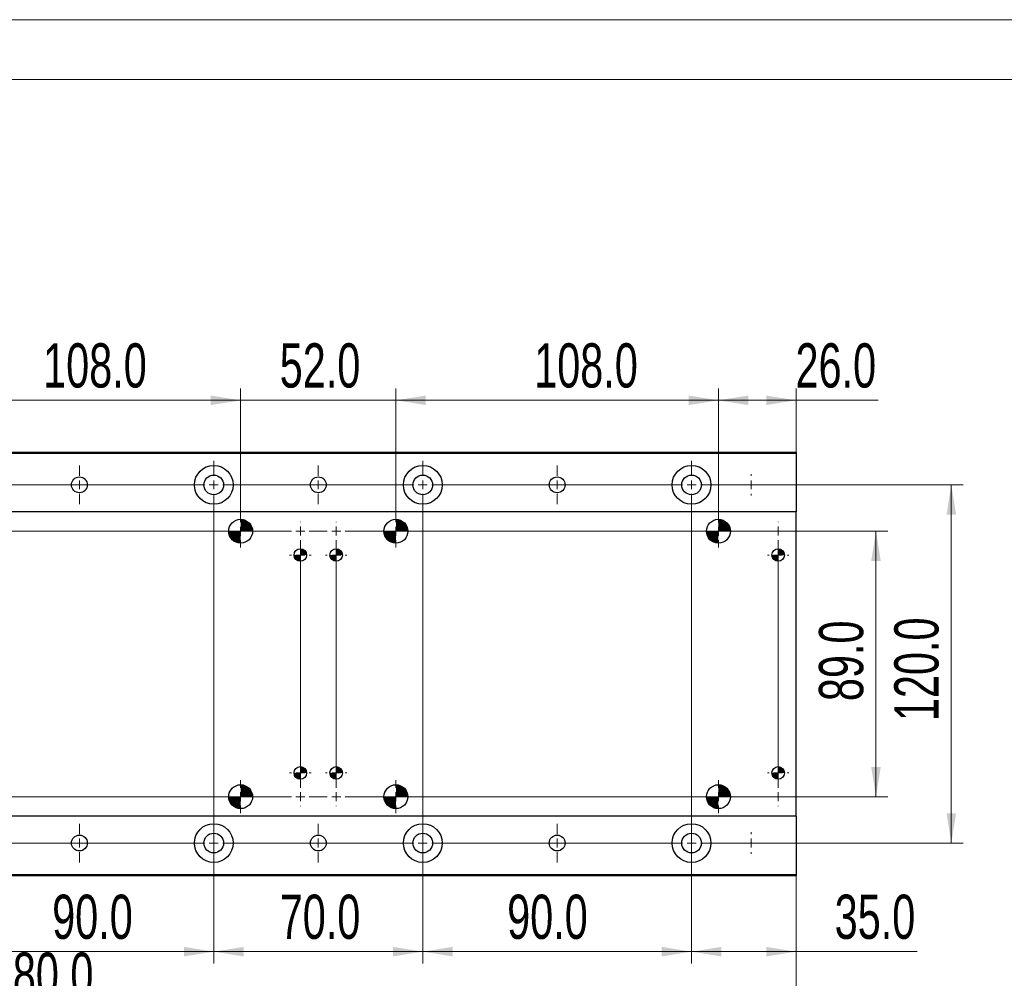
# Model space of a CAD drawing. Header units: millimetres. Extents: x 0 to 297, y 0 to 210.
# Tile 5 of 9: x 95 to 177, y 130 to 210. Entities that reach past the tile are written whole.
import ezdxf

# ---------------------------------------------------------------- set-up
doc = ezdxf.new("R2010")
doc.units = ezdxf.units.MM
doc.styles.add('SLDTEXTSTYLE1', font='TXT', dxfattribs={"width": 0.7})
doc.dimstyles.new('SLDDIMSTYLE0', dxfattribs={"dimtxt": 3.950146, "dimasz": 2.5, "dimexe": 0, "dimexo": 0.0625, "dimgap": 0.987537, "dimtad": 2, "dimdec": 1, "dimlfac": 4, "dimrnd": 1e-09, "dimzin": 4, "dimdsep": 46, "dimtxsty": 'SLDTEXTSTYLE1', "dimsah": 1, "dimcen": 0.09, "dimadec": 0, "dimazin": 1, "dimtfac": 1, "dimtmove": 0, "dimatfit": 0, "dimfxl": 0, "dimfrac": 2, "dimtolj": 1, "dimtzin": 12, "dimarcsym": 0})
doc.dimstyles.new('SLDDIMSTYLE3', dxfattribs={"dimtxt": 3.950146, "dimasz": 2.5, "dimexe": 0, "dimexo": 0.0625, "dimgap": 0.987537, "dimtad": 2, "dimdec": 1, "dimlfac": 4, "dimrnd": 1e-09, "dimzin": 4, "dimdsep": 46, "dimtxsty": 'SLDTEXTSTYLE1', "dimsah": 1, "dimcen": 0.09, "dimadec": 0, "dimazin": 1, "dimtfac": 1, "dimtofl": 0, "dimtmove": 0, "dimatfit": 3, "dimfxl": 0, "dimfrac": 2, "dimtolj": 1, "dimtzin": 12, "dimarcsym": 0})

# ---------------------------------------------------------------- blocks, each defined once
blk = doc.blocks.new('_D_23')
at = {"color": 7, "linetype": 'Continuous', "lineweight": 0}
for p, q in [((157.527, 167.169), (167.508, 167.169)), ((166.508, 144.919), (166.508, 167.169)), ((157.527, 144.919), (167.508, 144.919))]:
    blk.add_line(p, q, dxfattribs=at)
at = {"color": 7, "linetype": 'Continuous', "lineweight": 18}
for points in [[(166.508, 167.169), (166.108, 164.669), (166.908, 164.669)], [(166.508, 144.919), (166.908, 147.419), (166.108, 147.419)]]:
    blk.add_solid(points, dxfattribs=at)
at = {"color": 7, "linetype": 'Continuous', "lineweight": 18, "insert": (161.733, 152.933), "char_height": 3.7042, "attachment_point": 1, "rotation": 90, "style": 'SLDTEXTSTYLE1'}
blk.add_mtext('89.0', dxfattribs=at)
blk = doc.blocks.new('_D_24')
at = {"color": 7, "linetype": 'Continuous', "lineweight": 0}
for p, q in [((153.065, 171.044), (173.815, 171.044)), ((172.815, 141.044), (172.815, 171.044)), ((153.065, 141.044), (173.815, 141.044))]:
    blk.add_line(p, q, dxfattribs=at)
at = {"color": 7, "linetype": 'Continuous', "lineweight": 18}
for points in [[(172.815, 171.044), (172.415, 168.544), (173.215, 168.544)], [(172.815, 141.044), (173.215, 143.544), (172.415, 143.544)]]:
    blk.add_solid(points, dxfattribs=at)
at = {"color": 7, "linetype": 'Continuous', "lineweight": 18, "insert": (168.04, 151.258), "char_height": 3.7042, "attachment_point": 1, "rotation": 90, "style": 'SLDTEXTSTYLE1'}
blk.add_mtext('120.0', dxfattribs=at)
blk = doc.blocks.new('_D_25')
at = {"color": 7, "linetype": 'Continuous', "lineweight": 0}
for p, q in [((153.315, 168.534), (153.315, 179.123)), ((159.815, 173.794), (159.815, 179.123)), ((153.315, 178.123), (159.815, 178.123)), ((159.815, 178.123), (166.687, 178.123))]:
    blk.add_line(p, q, dxfattribs=at)
at = {"color": 7, "linetype": 'Continuous', "lineweight": 18}
for points in [[(153.315, 178.123), (155.815, 177.723), (155.815, 178.523)], [(159.815, 178.123), (157.315, 178.523), (157.315, 177.723)]]:
    blk.add_solid(points, dxfattribs=at)
at = {"color": 7, "linetype": 'Continuous', "lineweight": 18, "insert": (159.772, 182.898), "char_height": 3.7042, "attachment_point": 1, "style": 'SLDTEXTSTYLE1'}
blk.add_mtext('26.0', dxfattribs=at)
blk = doc.blocks.new('_D_26')
at = {"color": 7, "linetype": 'Continuous', "lineweight": 0}
for p, q in [((126.315, 168.534), (126.315, 179.123)), ((153.315, 168.534), (153.315, 179.123)), ((126.315, 178.123), (153.315, 178.123))]:
    blk.add_line(p, q, dxfattribs=at)
at = {"color": 7, "linetype": 'Continuous', "lineweight": 18}
for points in [[(126.315, 178.123), (128.815, 177.723), (128.815, 178.523)], [(153.315, 178.123), (150.815, 178.523), (150.815, 177.723)]]:
    blk.add_solid(points, dxfattribs=at)
at = {"color": 7, "linetype": 'Continuous', "lineweight": 18, "insert": (137.892, 182.898), "char_height": 3.7042, "attachment_point": 1, "style": 'SLDTEXTSTYLE1'}
blk.add_mtext('108.0', dxfattribs=at)
blk = doc.blocks.new('_D_27')
at = {"color": 7, "linetype": 'Continuous', "lineweight": 0}
for p, q in [((113.315, 168.534), (113.315, 179.123)), ((126.315, 168.534), (126.315, 179.123)), ((113.315, 178.123), (109.315, 178.123)), ((113.315, 178.123), (126.315, 178.123)), ((126.315, 178.123), (130.315, 178.123))]:
    blk.add_line(p, q, dxfattribs=at)
at = {"color": 7, "linetype": 'Continuous', "lineweight": 18}
for points in [[(113.315, 178.123), (110.815, 178.523), (110.815, 177.723)], [(126.315, 178.123), (128.815, 177.723), (128.815, 178.523)]]:
    blk.add_solid(points, dxfattribs=at)
at = {"color": 7, "linetype": 'Continuous', "lineweight": 18, "insert": (116.586, 182.898), "char_height": 3.7042, "attachment_point": 1, "style": 'SLDTEXTSTYLE1'}
blk.add_mtext('52.0', dxfattribs=at)
blk = doc.blocks.new('_D_28')
at = {"color": 7, "linetype": 'Continuous', "lineweight": 0}
for p, q in [((86.315, 168.534), (86.315, 179.123)), ((113.315, 168.534), (113.315, 179.123)), ((86.315, 178.123), (113.315, 178.123))]:
    blk.add_line(p, q, dxfattribs=at)
at = {"color": 7, "linetype": 'Continuous', "lineweight": 18}
for points in [[(86.315, 178.123), (88.815, 177.723), (88.815, 178.523)], [(113.315, 178.123), (110.815, 178.523), (110.815, 177.723)]]:
    blk.add_solid(points, dxfattribs=at)
at = {"color": 7, "linetype": 'Continuous', "lineweight": 18, "insert": (96.777, 182.898), "char_height": 3.7042, "attachment_point": 1, "style": 'SLDTEXTSTYLE1'}
blk.add_mtext('108.0', dxfattribs=at)
blk = doc.blocks.new('_D_31')
at = {"color": 7, "linetype": 'Continuous', "lineweight": 0}
for p, q in [((151.065, 139.044), (151.065, 130.95)), ((159.815, 138.294), (159.815, 130.95)), ((151.065, 131.95), (159.815, 131.95)), ((159.815, 131.95), (169.965, 131.95))]:
    blk.add_line(p, q, dxfattribs=at)
at = {"color": 7, "linetype": 'Continuous', "lineweight": 18}
for points in [[(151.065, 131.95), (153.565, 131.55), (153.565, 132.35)], [(159.815, 131.95), (157.315, 132.35), (157.315, 131.55)]]:
    blk.add_solid(points, dxfattribs=at)
at = {"color": 7, "linetype": 'Continuous', "lineweight": 18, "insert": (163.05, 136.725), "char_height": 3.7042, "attachment_point": 1, "style": 'SLDTEXTSTYLE1'}
blk.add_mtext('35.0', dxfattribs=at)
blk = doc.blocks.new('_D_32')
at = {"color": 7, "linetype": 'Continuous', "lineweight": 0}
for p, q in [((151.065, 143.044), (151.065, 130.95)), ((128.565, 139.044), (128.565, 130.95)), ((128.565, 131.95), (151.065, 131.95))]:
    blk.add_line(p, q, dxfattribs=at)
at = {"color": 7, "linetype": 'Continuous', "lineweight": 18}
for points in [[(128.565, 131.95), (131.065, 131.55), (131.065, 132.35)], [(151.065, 131.95), (148.565, 132.35), (148.565, 131.55)]]:
    blk.add_solid(points, dxfattribs=at)
at = {"color": 7, "linetype": 'Continuous', "lineweight": 18, "insert": (135.627, 136.725), "char_height": 3.7042, "attachment_point": 1, "style": 'SLDTEXTSTYLE1'}
blk.add_mtext('90.0', dxfattribs=at)
blk = doc.blocks.new('_D_33')
at = {"color": 7, "linetype": 'Continuous', "lineweight": 0}
for p, q in [((128.565, 143.044), (128.565, 130.95)), ((111.065, 139.044), (111.065, 130.95)), ((111.065, 131.95), (128.565, 131.95))]:
    blk.add_line(p, q, dxfattribs=at)
at = {"color": 7, "linetype": 'Continuous', "lineweight": 18}
for points in [[(111.065, 131.95), (113.565, 131.55), (113.565, 132.35)], [(128.565, 131.95), (126.065, 132.35), (126.065, 131.55)]]:
    blk.add_solid(points, dxfattribs=at)
at = {"color": 7, "linetype": 'Continuous', "lineweight": 18, "insert": (116.586, 136.725), "char_height": 3.7042, "attachment_point": 1, "style": 'SLDTEXTSTYLE1'}
blk.add_mtext('70.0', dxfattribs=at)
blk = doc.blocks.new('_D_34')
at = {"color": 7, "linetype": 'Continuous', "lineweight": 0}
for p, q in [((88.565, 143.044), (88.565, 130.95)), ((111.065, 143.044), (111.065, 130.95)), ((88.565, 131.95), (111.065, 131.95))]:
    blk.add_line(p, q, dxfattribs=at)
at = {"color": 7, "linetype": 'Continuous', "lineweight": 18}
for points in [[(88.565, 131.95), (91.065, 131.55), (91.065, 132.35)], [(111.065, 131.95), (108.565, 132.35), (108.565, 131.55)]]:
    blk.add_solid(points, dxfattribs=at)
at = {"color": 7, "linetype": 'Continuous', "lineweight": 18, "insert": (97.533, 136.725), "char_height": 3.7042, "attachment_point": 1, "style": 'SLDTEXTSTYLE1'}
blk.add_mtext('90.0', dxfattribs=at)
blk = doc.blocks.new('_D_37')
at = {"color": 7, "linetype": 'Continuous', "lineweight": 0}
for p, q in [((39.815, 138.294), (39.815, 126.101)), ((159.815, 138.294), (159.815, 126.101)), ((39.815, 127.101), (159.815, 127.101))]:
    blk.add_line(p, q, dxfattribs=at)
at = {"color": 7, "linetype": 'Continuous', "lineweight": 18}
for points in [[(39.815, 127.101), (42.315, 126.701), (42.315, 127.501)], [(159.815, 127.101), (157.315, 127.501), (157.315, 126.701)]]:
    blk.add_solid(points, dxfattribs=at)
at = {"color": 7, "linetype": 'Continuous', "lineweight": 18, "insert": (92.311, 131.876), "char_height": 3.7042, "attachment_point": 1, "style": 'SLDTEXTSTYLE1'}
blk.add_mtext('480.0', dxfattribs=at)
blk = doc.blocks.new('SW_CENTERMARKSYMBOL_14')
at = {"color": 0, "linetype": 'Continuous', "lineweight": 18}
for p, q in [((77, 23), (77, 23.0375)), ((77, 22.25), (77, 22.625)), ((80, 23), (80, 23.0375)), ((80, 22.25), (80, 22.625)), ((117, 23), (117, 23.0375)), ((117, 22.25), (117, 22.625)), ((40.75, 22.25), (76.25, 22.25)), ((77, 22.25), (76.625, 22.25)), ((77, 22.25), (77, 21.875)), ((77, 22.25), (77.375, 22.25)), ((77, 0.75), (77, 21.5)), ((77.75, 22.25), (79.25, 22.25)), ((80, 22.25), (79.625, 22.25)), ((80, 22.25), (80, 21.875)), ((80, 22.25), (80.375, 22.25)), ((80, 0.75), (80, 21.5)), ((80.75, 22.25), (116.25, 22.25)), ((117, 22.25), (116.625, 22.25)), ((117, 22.25), (117, 21.875)), ((117, 22.25), (117.375, 22.25)), ((117, 0.75), (117, 21.5)), ((117.75, 22.25), (117.7875, 22.25)), ((40.75, 0), (76.25, 0)), ((77, 0), (76.625, 0)), ((77, 0), (77, 0.375)), ((77, 0), (77, -0.375)), ((77, 0), (77.375, 0)), ((77.75, 0), (79.25, 0)), ((80, 0), (79.625, 0)), ((80, 0), (80, 0.375)), ((80, 0), (80, -0.375)), ((80, 0), (80.375, 0)), ((80.75, 0), (116.25, 0)), ((117, 0), (116.625, 0)), ((117, 0), (117, 0.375)), ((117, 0), (117, -0.375)), ((117, 0), (117.375, 0)), ((117.75, 0), (117.7875, 0)), ((77, -0.75), (77, -0.7875)), ((80, -0.75), (80, -0.7875)), ((117, -0.75), (117, -0.7875))]:
    blk.add_line(p, q, dxfattribs=at)
blk = doc.blocks.new('SW_CENTERMARKSYMBOL_15')
at = {"color": 0, "linetype": 'Continuous', "lineweight": 18}
for p, q in [((62.5, 30.75), (62.5, 32)), ((80, 30.75), (80, 32)), ((102.5, 30.75), (102.5, 32)), ((40.75, 30), (61.75, 30)), ((62.5, 30), (62.125, 30)), ((62.5, 30), (62.5, 30.375)), ((62.5, 30), (62.5, 29.625)), ((62.5, 30), (62.875, 30)), ((63.25, 30), (79.25, 30)), ((80, 30), (79.625, 30)), ((80, 30), (80, 30.375)), ((80, 30), (80, 29.625)), ((80, 30), (80.375, 30)), ((80.75, 30), (101.75, 30)), ((102.5, 30), (102.125, 30)), ((102.5, 30), (102.5, 30.375)), ((102.5, 30), (102.5, 29.625)), ((102.5, 30), (102.875, 30)), ((103.25, 30), (104.5, 30)), ((62.5, 0.75), (62.5, 29.25)), ((80, 0.75), (80, 29.25)), ((102.5, 0.75), (102.5, 29.25)), ((40.75, 0), (61.75, 0)), ((62.5, 0), (62.125, 0)), ((62.5, 0), (62.5, 0.375)), ((62.5, 0), (62.5, -0.375)), ((62.5, 0), (62.875, 0)), ((63.25, 0), (79.25, 0)), ((80, 0), (79.625, 0)), ((80, 0), (80, 0.375)), ((80, 0), (80, -0.375)), ((80, 0), (80.375, 0)), ((80.75, 0), (101.75, 0)), ((102.5, 0), (102.125, 0)), ((102.5, 0), (102.5, 0.375)), ((102.5, 0), (102.5, -0.375)), ((102.5, 0), (102.875, 0)), ((103.25, 0), (104.5, 0)), ((62.5, -0.75), (62.5, -2)), ((80, -0.75), (80, -2)), ((102.5, -0.75), (102.5, -2))]:
    blk.add_line(p, q, dxfattribs=at)
blk = doc.blocks.new('SW_CENTERMARKSYMBOL_18')
at = {"color": 0, "linetype": 'Continuous', "lineweight": 18}
for p, q in [((0, 0.75), (0, 1.875)), ((-0.75, 0), (-1.875, 0)), ((0, 0), (-0.375, 0)), ((0, 0), (0, 0.375)), ((0, 0), (0, -0.375)), ((0, 0), (0.375, 0)), ((0.75, 0), (1.875, 0)), ((0, -0.75), (0, -1.875))]:
    blk.add_line(p, q, dxfattribs=at)
blk = doc.blocks.new('SW_CENTERMARKSYMBOL_20')
at = {"color": 0, "linetype": 'Continuous', "lineweight": 18}
for p, q in [((0, 0.75), (0, 1.875)), ((-0.75, 0), (-1.875, 0)), ((0, 0), (-0.375, 0)), ((0, 0), (0, 0.375)), ((0, 0), (0, -0.375)), ((0, 0), (0.375, 0)), ((0.75, 0), (1.875, 0)), ((0, -0.75), (0, -1.875))]:
    blk.add_line(p, q, dxfattribs=at)
blk = doc.blocks.new('SW_CENTERMARKSYMBOL_22')
at = {"color": 0, "linetype": 'Continuous', "lineweight": 18}
for p, q in [((0, 0.75), (0, 1.875)), ((-0.75, 0), (-1.875, 0)), ((0, 0), (-0.375, 0)), ((0, 0), (0, 0.375)), ((0, 0), (0, -0.375)), ((0, 0), (0.375, 0)), ((0.75, 0), (1.875, 0)), ((0, -0.75), (0, -1.875))]:
    blk.add_line(p, q, dxfattribs=at)
blk = doc.blocks.new('SW_CENTERMARKSYMBOL_24')
at = {"color": 0, "linetype": 'Continuous', "lineweight": 18}
for p, q in [((0, 0.75), (0, 1.875)), ((-0.75, 0), (-1.875, 0)), ((0, 0), (-0.375, 0)), ((0, 0), (0, 0.375)), ((0, 0), (0, -0.375)), ((0, 0), (0.375, 0)), ((0.75, 0), (1.875, 0)), ((0, -0.75), (0, -1.875))]:
    blk.add_line(p, q, dxfattribs=at)
blk = doc.blocks.new('SW_CENTERMARKSYMBOL_25')
at = {"color": 0, "linetype": 'Continuous', "lineweight": 18}
for p, q in [((0, 0.75), (0, 1.875)), ((-0.75, 0), (-1.875, 0)), ((0, 0), (-0.375, 0)), ((0, 0), (0, 0.375)), ((0, 0), (0, -0.375)), ((0, 0), (0.375, 0)), ((0.75, 0), (1.875, 0)), ((0, -0.75), (0, -1.875))]:
    blk.add_line(p, q, dxfattribs=at)
blk = doc.blocks.new('SW_CENTERMARKSYMBOL_26')
at = {"color": 0, "linetype": 'Continuous', "lineweight": 18}
for p, q in [((0, 0.75), (0, 1.875)), ((-0.75, 0), (-1.875, 0)), ((0, 0), (-0.375, 0)), ((0, 0), (0, 0.375)), ((0, 0), (0, -0.375)), ((0, 0), (0.375, 0)), ((0.75, 0), (1.875, 0)), ((0, -0.75), (0, -1.875))]:
    blk.add_line(p, q, dxfattribs=at)
blk = doc.blocks.new('SW_CENTERMARKSYMBOL_28')
at = {"color": 0, "linetype": 'Continuous', "lineweight": 18}
for p, q in [((0, 0.75), (0, 1.625)), ((-0.75, 0), (-1.625, 0)), ((0, 0), (-0.375, 0)), ((0, 0), (0, 0.375)), ((0, 0), (0, -0.375)), ((0, 0), (0.375, 0)), ((0.75, 0), (1.625, 0)), ((0, -0.75), (0, -1.625))]:
    blk.add_line(p, q, dxfattribs=at)
blk = doc.blocks.new('SW_CENTERMARKSYMBOL_29')
at = {"color": 0, "linetype": 'Continuous', "lineweight": 18}
for p, q in [((0, 0.75), (0, 1.625)), ((-0.75, 0), (-1.625, 0)), ((0, 0), (-0.375, 0)), ((0, 0), (0, 0.375)), ((0, 0), (0, -0.375)), ((0, 0), (0.375, 0)), ((0.75, 0), (1.625, 0)), ((0, -0.75), (0, -1.625))]:
    blk.add_line(p, q, dxfattribs=at)
blk = doc.blocks.new('SW_CENTERMARKSYMBOL_34')
at = {"color": 0, "linetype": 'Continuous', "lineweight": 18}
for p, q in [((0, 0.75), (0, 1.625)), ((-0.75, 0), (-1.625, 0)), ((0, 0), (-0.375, 0)), ((0, 0), (0, 0.375)), ((0, 0), (0, -0.375)), ((0, 0), (0.375, 0)), ((0.75, 0), (1.625, 0)), ((0, -0.75), (0, -1.625))]:
    blk.add_line(p, q, dxfattribs=at)
blk = doc.blocks.new('SW_CENTERMARKSYMBOL_35')
at = {"color": 0, "linetype": 'Continuous', "lineweight": 18}
for p, q in [((0, 0.75), (0, 1.625)), ((-0.75, 0), (-1.625, 0)), ((0, 0), (-0.375, 0)), ((0, 0), (0, 0.375)), ((0, 0), (0, -0.375)), ((0, 0), (0.375, 0)), ((0.75, 0), (1.625, 0)), ((0, -0.75), (0, -1.625))]:
    blk.add_line(p, q, dxfattribs=at)
blk = doc.blocks.new('SW_CENTERMARKSYMBOL_36')
at = {"color": 0, "linetype": 'Continuous', "lineweight": 18}
for p, q in [((0, 0.75), (0, 1.625)), ((-0.75, 0), (-1.625, 0)), ((0, 0), (-0.375, 0)), ((0, 0), (0, 0.375)), ((0, 0), (0, -0.375)), ((0, 0), (0.375, 0)), ((0.75, 0), (1.625, 0)), ((0, -0.75), (0, -1.625))]:
    blk.add_line(p, q, dxfattribs=at)
blk = doc.blocks.new('SW_CENTERMARKSYMBOL_37')
at = {"color": 0, "linetype": 'Continuous', "lineweight": 18}
for p, q in [((0, 0.75), (0, 1.625)), ((-0.75, 0), (-1.625, 0)), ((0, 0), (-0.375, 0)), ((0, 0), (0, 0.375)), ((0, 0), (0, -0.375)), ((0, 0), (0.375, 0)), ((0.75, 0), (1.625, 0)), ((0, -0.75), (0, -1.625))]:
    blk.add_line(p, q, dxfattribs=at)
blk = doc.blocks.new('SW_CENTERMARKSYMBOL_38')
at = {"color": 0, "linetype": 'Continuous', "lineweight": 18}
for p, q in [((0, 0.75), (0, 0.9)), ((-0.75, 0), (-0.9, 0)), ((0, 0), (-0.375, 0)), ((0, 0), (0, 0.375)), ((0, 0), (0, -0.375)), ((0, 0), (0.375, 0)), ((0.75, 0), (0.9, 0)), ((0, -0.75), (0, -0.9))]:
    blk.add_line(p, q, dxfattribs=at)
blk = doc.blocks.new('SW_CENTERMARKSYMBOL_39')
at = {"color": 0, "linetype": 'Continuous', "lineweight": 18}
for p, q in [((0, 0.75), (0, 0.9)), ((-0.75, 0), (-0.9, 0)), ((0, 0), (-0.375, 0)), ((0, 0), (0, 0.375)), ((0, 0), (0, -0.375)), ((0, 0), (0.375, 0)), ((0.75, 0), (0.9, 0)), ((0, -0.75), (0, -0.9))]:
    blk.add_line(p, q, dxfattribs=at)
blk = doc.blocks.new('SW_CENTERMARKSYMBOL_46')
at = {"color": 0, "linetype": 'Continuous', "lineweight": 18}
for p, q in [((0, 0.75), (0, 1.375)), ((-0.75, 0), (-1.375, 0)), ((0, 0), (-0.375, 0)), ((0, 0), (0, 0.375)), ((0, 0), (0, -0.375)), ((0, 0), (0.375, 0)), ((0.75, 0), (1.375, 0)), ((0, -0.75), (0, -1.375))]:
    blk.add_line(p, q, dxfattribs=at)
blk = doc.blocks.new('SW_CENTERMARKSYMBOL_47')
at = {"color": 0, "linetype": 'Continuous', "lineweight": 18}
for p, q in [((0, 0.75), (0, 1.375)), ((-0.75, 0), (-1.375, 0)), ((0, 0), (-0.375, 0)), ((0, 0), (0, 0.375)), ((0, 0), (0, -0.375)), ((0, 0), (0.375, 0)), ((0.75, 0), (1.375, 0)), ((0, -0.75), (0, -1.375))]:
    blk.add_line(p, q, dxfattribs=at)
blk = doc.blocks.new('SW_CENTERMARKSYMBOL_48')
at = {"color": 0, "linetype": 'Continuous', "lineweight": 18}
for p, q in [((0, 0.75), (0, 1.375)), ((-0.75, 0), (-1.375, 0)), ((0, 0), (-0.375, 0)), ((0, 0), (0, 0.375)), ((0, 0), (0, -0.375)), ((0, 0), (0.375, 0)), ((0.75, 0), (1.375, 0)), ((0, -0.75), (0, -1.375))]:
    blk.add_line(p, q, dxfattribs=at)
blk = doc.blocks.new('SW_CENTERMARKSYMBOL_49')
at = {"color": 0, "linetype": 'Continuous', "lineweight": 18}
for p, q in [((0, 0.75), (0, 1.375)), ((-0.75, 0), (-1.375, 0)), ((0, 0), (-0.375, 0)), ((0, 0), (0, 0.375)), ((0, 0), (0, -0.375)), ((0, 0), (0.375, 0)), ((0.75, 0), (1.375, 0)), ((0, -0.75), (0, -1.375))]:
    blk.add_line(p, q, dxfattribs=at)
blk = doc.blocks.new('SW_CENTERMARKSYMBOL_50')
at = {"color": 0, "linetype": 'Continuous', "lineweight": 18}
for p, q in [((0, 0.75), (0, 1.375)), ((-0.75, 0), (-1.375, 0)), ((0, 0), (-0.375, 0)), ((0, 0), (0, 0.375)), ((0, 0), (0, -0.375)), ((0, 0), (0.375, 0)), ((0.75, 0), (1.375, 0)), ((0, -0.75), (0, -1.375))]:
    blk.add_line(p, q, dxfattribs=at)
blk = doc.blocks.new('SW_CENTERMARKSYMBOL_51')
at = {"color": 0, "linetype": 'Continuous', "lineweight": 18}
for p, q in [((0, 0.75), (0, 1.375)), ((-0.75, 0), (-1.375, 0)), ((0, 0), (-0.375, 0)), ((0, 0), (0, 0.375)), ((0, 0), (0, -0.375)), ((0, 0), (0.375, 0)), ((0.75, 0), (1.375, 0)), ((0, -0.75), (0, -1.375))]:
    blk.add_line(p, q, dxfattribs=at)
blk = doc.blocks.new('SW_CENTERMARKSYMBOL_52')
at = {"color": 0, "linetype": 'Continuous', "lineweight": 18}
for p, q in [((0, 0.75), (0, 0.9)), ((-0.75, 0), (-0.9, 0)), ((0, 0), (-0.375, 0)), ((0, 0), (0, 0.375)), ((0, 0), (0, -0.375)), ((0, 0), (0.375, 0)), ((0.75, 0), (0.9, 0)), ((0, -0.75), (0, -0.9))]:
    blk.add_line(p, q, dxfattribs=at)
blk = doc.blocks.new('SW_CENTERMARKSYMBOL_53')
at = {"color": 0, "linetype": 'Continuous', "lineweight": 18}
for p, q in [((0, 0.75), (0, 0.9)), ((-0.75, 0), (-0.9, 0)), ((0, 0), (-0.375, 0)), ((0, 0), (0, 0.375)), ((0, 0), (0, -0.375)), ((0, 0), (0.375, 0)), ((0.75, 0), (0.9, 0)), ((0, -0.75), (0, -0.9))]:
    blk.add_line(p, q, dxfattribs=at)
blk = doc.blocks.new('SW_CENTERMARKSYMBOL_54')
at = {"color": 0, "linetype": 'Continuous', "lineweight": 18}
for p, q in [((0, 0.75), (0, 0.9)), ((-0.75, 0), (-0.9, 0)), ((0, 0), (-0.375, 0)), ((0, 0), (0, 0.375)), ((0, 0), (0, -0.375)), ((0, 0), (0.375, 0)), ((0.75, 0), (0.9, 0)), ((0, -0.75), (0, -0.9))]:
    blk.add_line(p, q, dxfattribs=at)
blk = doc.blocks.new('SW_CENTERMARKSYMBOL_55')
at = {"color": 0, "linetype": 'Continuous', "lineweight": 18}
for p, q in [((0, 0.75), (0, 0.9)), ((-0.75, 0), (-0.9, 0)), ((0, 0), (-0.375, 0)), ((0, 0), (0, 0.375)), ((0, 0), (0, -0.375)), ((0, 0), (0.375, 0)), ((0.75, 0), (0.9, 0)), ((0, -0.75), (0, -0.9))]:
    blk.add_line(p, q, dxfattribs=at)
blk = doc.blocks.new('SW_CENTERMARKSYMBOL_56')
at = {"color": 0, "linetype": 'Continuous', "lineweight": 18}
for p, q in [((0, 0.75), (0, 0.9)), ((-0.75, 0), (-0.9, 0)), ((0, 0), (-0.375, 0)), ((0, 0), (0, 0.375)), ((0, 0), (0, -0.375)), ((0, 0), (0.375, 0)), ((0.75, 0), (0.9, 0)), ((0, -0.75), (0, -0.9))]:
    blk.add_line(p, q, dxfattribs=at)
blk = doc.blocks.new('SW_CENTERMARKSYMBOL_57')
at = {"color": 0, "linetype": 'Continuous', "lineweight": 18}
for p, q in [((0, 0.75), (0, 0.9)), ((-0.75, 0), (-0.9, 0)), ((0, 0), (-0.375, 0)), ((0, 0), (0, 0.375)), ((0, 0), (0, -0.375)), ((0, 0), (0.375, 0)), ((0.75, 0), (0.9, 0)), ((0, -0.75), (0, -0.9))]:
    blk.add_line(p, q, dxfattribs=at)
blk = doc.blocks.new('SW_DOWELSYMBOL_10')
at = {"linetype": 'Continuous', "lineweight": 18}
h = blk.add_hatch(color=0, dxfattribs=at)
edge = h.paths.add_edge_path(flags=0)
edge.add_arc((0, 0), 0.525, 180, 270)
edge.add_line((0, -0.525), (0, 0))
edge.add_line((0, 0), (-0.525, 0))
h = blk.add_hatch(color=0, dxfattribs=at)
edge = h.paths.add_edge_path(flags=0)
edge.add_arc((0, 0), 0.525, 0, 90)
edge.add_line((0, 0.525), (0, 0))
edge.add_line((0, 0), (0.525, 0))
at = {"color": 0, "linetype": 'Continuous', "lineweight": 18}
blk.add_circle((0, 0), 0.525, dxfattribs=at)
blk = doc.blocks.new('SW_DOWELSYMBOL_11')
at = {"linetype": 'Continuous', "lineweight": 18}
h = blk.add_hatch(color=0, dxfattribs=at)
edge = h.paths.add_edge_path(flags=0)
edge.add_arc((0, 0), 0.525, 180, 270)
edge.add_line((0, -0.525), (0, 0))
edge.add_line((0, 0), (-0.525, 0))
h = blk.add_hatch(color=0, dxfattribs=at)
edge = h.paths.add_edge_path(flags=0)
edge.add_arc((0, 0), 0.525, 0, 90)
edge.add_line((0, 0.525), (0, 0))
edge.add_line((0, 0), (0.525, 0))
at = {"color": 0, "linetype": 'Continuous', "lineweight": 18}
blk.add_circle((0, 0), 0.525, dxfattribs=at)
blk = doc.blocks.new('SW_DOWELSYMBOL_12')
at = {"linetype": 'Continuous', "lineweight": 18}
h = blk.add_hatch(color=0, dxfattribs=at)
edge = h.paths.add_edge_path(flags=0)
edge.add_arc((0, 0), 0.525, 180, 270)
edge.add_line((0, -0.525), (0, 0))
edge.add_line((0, 0), (-0.525, 0))
h = blk.add_hatch(color=0, dxfattribs=at)
edge = h.paths.add_edge_path(flags=0)
edge.add_arc((0, 0), 0.525, 0, 90)
edge.add_line((0, 0.525), (0, 0))
edge.add_line((0, 0), (0.525, 0))
at = {"color": 0, "linetype": 'Continuous', "lineweight": 18}
blk.add_circle((0, 0), 0.525, dxfattribs=at)
blk = doc.blocks.new('SW_DOWELSYMBOL_13')
at = {"linetype": 'Continuous', "lineweight": 18}
h = blk.add_hatch(color=0, dxfattribs=at)
edge = h.paths.add_edge_path(flags=0)
edge.add_arc((0, 0), 0.525, 180, 270)
edge.add_line((0, -0.525), (0, 0))
edge.add_line((0, 0), (-0.525, 0))
h = blk.add_hatch(color=0, dxfattribs=at)
edge = h.paths.add_edge_path(flags=0)
edge.add_arc((0, 0), 0.525, 0, 90)
edge.add_line((0, 0.525), (0, 0))
edge.add_line((0, 0), (0.525, 0))
at = {"color": 0, "linetype": 'Continuous', "lineweight": 18}
blk.add_circle((0, 0), 0.525, dxfattribs=at)
blk = doc.blocks.new('SW_DOWELSYMBOL_14')
at = {"linetype": 'Continuous', "lineweight": 18}
h = blk.add_hatch(color=0, dxfattribs=at)
edge = h.paths.add_edge_path(flags=0)
edge.add_arc((0, 0), 0.525, 180, 270)
edge.add_line((0, -0.525), (0, 0))
edge.add_line((0, 0), (-0.525, 0))
h = blk.add_hatch(color=0, dxfattribs=at)
edge = h.paths.add_edge_path(flags=0)
edge.add_arc((0, 0), 0.525, 0, 90)
edge.add_line((0, 0.525), (0, 0))
edge.add_line((0, 0), (0.525, 0))
at = {"color": 0, "linetype": 'Continuous', "lineweight": 18}
blk.add_circle((0, 0), 0.525, dxfattribs=at)
blk = doc.blocks.new('SW_DOWELSYMBOL_15')
at = {"linetype": 'Continuous', "lineweight": 18}
h = blk.add_hatch(color=0, dxfattribs=at)
edge = h.paths.add_edge_path(flags=0)
edge.add_arc((0, 0), 0.525, 180, 270)
edge.add_line((0, -0.525), (0, 0))
edge.add_line((0, 0), (-0.525, 0))
h = blk.add_hatch(color=0, dxfattribs=at)
edge = h.paths.add_edge_path(flags=0)
edge.add_arc((0, 0), 0.525, 0, 90)
edge.add_line((0, 0.525), (0, 0))
edge.add_line((0, 0), (0.525, 0))
at = {"color": 0, "linetype": 'Continuous', "lineweight": 18}
blk.add_circle((0, 0), 0.525, dxfattribs=at)
blk = doc.blocks.new('SW_DOWELSYMBOL_19')
at = {"linetype": 'Continuous', "lineweight": 18}
h = blk.add_hatch(color=0, dxfattribs=at)
edge = h.paths.add_edge_path(flags=0)
edge.add_arc((0, 0), 1, 0, 90)
edge.add_line((0, 1), (0, 0))
edge.add_line((0, 0), (1, 0))
h = blk.add_hatch(color=0, dxfattribs=at)
edge = h.paths.add_edge_path(flags=0)
edge.add_arc((0, 0), 1, 180, 270)
edge.add_line((0, -1), (0, 0))
edge.add_line((0, 0), (-1, 0))
at = {"color": 0, "linetype": 'Continuous', "lineweight": 18}
blk.add_circle((0, 0), 1, dxfattribs=at)
blk = doc.blocks.new('SW_DOWELSYMBOL_20')
at = {"linetype": 'Continuous', "lineweight": 18}
h = blk.add_hatch(color=0, dxfattribs=at)
edge = h.paths.add_edge_path(flags=0)
edge.add_arc((0, 0), 1, 0, 90)
edge.add_line((0, 1), (0, 0))
edge.add_line((0, 0), (1, 0))
h = blk.add_hatch(color=0, dxfattribs=at)
edge = h.paths.add_edge_path(flags=0)
edge.add_arc((0, 0), 1, 180, 270)
edge.add_line((0, -1), (0, 0))
edge.add_line((0, 0), (-1, 0))
at = {"color": 0, "linetype": 'Continuous', "lineweight": 18}
blk.add_circle((0, 0), 1, dxfattribs=at)
blk = doc.blocks.new('SW_DOWELSYMBOL_21')
at = {"linetype": 'Continuous', "lineweight": 18}
h = blk.add_hatch(color=0, dxfattribs=at)
edge = h.paths.add_edge_path(flags=0)
edge.add_arc((0, 0), 1, 0, 90)
edge.add_line((0, 1), (0, 0))
edge.add_line((0, 0), (1, 0))
h = blk.add_hatch(color=0, dxfattribs=at)
edge = h.paths.add_edge_path(flags=0)
edge.add_arc((0, 0), 1, 180, 270)
edge.add_line((0, -1), (0, 0))
edge.add_line((0, 0), (-1, 0))
at = {"color": 0, "linetype": 'Continuous', "lineweight": 18}
blk.add_circle((0, 0), 1, dxfattribs=at)
blk = doc.blocks.new('SW_DOWELSYMBOL_22')
at = {"linetype": 'Continuous', "lineweight": 18}
h = blk.add_hatch(color=0, dxfattribs=at)
edge = h.paths.add_edge_path(flags=0)
edge.add_arc((0, 0), 1, 0, 90)
edge.add_line((0, 1), (0, 0))
edge.add_line((0, 0), (1, 0))
h = blk.add_hatch(color=0, dxfattribs=at)
edge = h.paths.add_edge_path(flags=0)
edge.add_arc((0, 0), 1, 180, 270)
edge.add_line((0, -1), (0, 0))
edge.add_line((0, 0), (-1, 0))
at = {"color": 0, "linetype": 'Continuous', "lineweight": 18}
blk.add_circle((0, 0), 1, dxfattribs=at)
blk = doc.blocks.new('SW_DOWELSYMBOL_23')
at = {"linetype": 'Continuous', "lineweight": 18}
h = blk.add_hatch(color=0, dxfattribs=at)
edge = h.paths.add_edge_path(flags=0)
edge.add_arc((0, 0), 1, 0, 90)
edge.add_line((0, 1), (0, 0))
edge.add_line((0, 0), (1, 0))
h = blk.add_hatch(color=0, dxfattribs=at)
edge = h.paths.add_edge_path(flags=0)
edge.add_arc((0, 0), 1, 180, 270)
edge.add_line((0, -1), (0, 0))
edge.add_line((0, 0), (-1, 0))
at = {"color": 0, "linetype": 'Continuous', "lineweight": 18}
blk.add_circle((0, 0), 1, dxfattribs=at)
blk = doc.blocks.new('SW_DOWELSYMBOL_24')
at = {"linetype": 'Continuous', "lineweight": 18}
h = blk.add_hatch(color=0, dxfattribs=at)
edge = h.paths.add_edge_path(flags=0)
edge.add_arc((0, 0), 1, 0, 90)
edge.add_line((0, 1), (0, 0))
edge.add_line((0, 0), (1, 0))
h = blk.add_hatch(color=0, dxfattribs=at)
edge = h.paths.add_edge_path(flags=0)
edge.add_arc((0, 0), 1, 180, 270)
edge.add_line((0, -1), (0, 0))
edge.add_line((0, 0), (-1, 0))
at = {"color": 0, "linetype": 'Continuous', "lineweight": 18}
blk.add_circle((0, 0), 1, dxfattribs=at)

msp = doc.modelspace()

# ---------------------------------------------------------------- linework, layer by layer
at = {"color": 7, "linetype": 'Continuous', "lineweight": 18}
for p, q in [((0, 210), (297, 210)), ((10, 205), (292, 205))]:
    msp.add_line(p, q, dxfattribs=at)
at = {"color": 7, "linetype": 'Continuous', "lineweight": 25}
for p, q in [((39.815, 173.794), (159.815, 173.794)), ((159.815, 173.669), (39.815, 173.669)), ((159.815, 173.794), (159.815, 173.669)), ((159.815, 173.669), (159.815, 168.794)), ((159.815, 168.794), (39.815, 168.794)), ((159.815, 143.294), (159.815, 168.794)), ((159.815, 143.294), (39.815, 143.294)), ((159.815, 143.294), (159.815, 138.419)), ((39.815, 138.419), (159.815, 138.419)), ((159.815, 138.294), (39.815, 138.294)), ((159.815, 138.419), (159.815, 138.294))]:
    msp.add_line(p, q, dxfattribs=at)
for centre, radius in [((111.065, 171.044), 1.625), ((128.565, 171.044), 1.625), ((151.065, 171.044), 1.625), ((99.815, 171.044), 0.662), ((111.065, 171.044), 0.825), ((119.815, 171.044), 0.662), ((128.565, 171.044), 0.825), ((139.815, 171.044), 0.662), ((151.065, 171.044), 0.825), ((113.315, 167.159), 1), ((126.315, 167.159), 1), ((153.315, 167.159), 1), ((118.315, 165.169), 0.525), ((121.315, 165.169), 0.525), ((158.315, 165.169), 0.525), ((118.315, 146.919), 0.525), ((121.315, 146.919), 0.525), ((158.315, 146.919), 0.525), ((113.315, 144.929), 1), ((126.315, 144.929), 1), ((153.315, 144.929), 1), ((111.065, 141.044), 1.625), ((128.565, 141.044), 1.625), ((151.065, 141.044), 1.625), ((111.065, 141.044), 0.825), ((128.565, 141.044), 0.825), ((151.065, 141.044), 0.825), ((99.815, 141.044), 0.662), ((119.815, 141.044), 0.662), ((139.815, 141.044), 0.662)]:
    msp.add_circle(centre, radius, dxfattribs=at)

# ---------------------------------------------------------------- block references
at = {"color": 7, "linetype": 'Continuous', "lineweight": 18}
for name, p in [('SW_CENTERMARKSYMBOL_15', (48.565, 141.044)), ('SW_CENTERMARKSYMBOL_37', (99.815, 171.044)), ('SW_CENTERMARKSYMBOL_26', (111.065, 171.044)), ('SW_CENTERMARKSYMBOL_28', (119.815, 171.044)), ('SW_CENTERMARKSYMBOL_25', (128.565, 171.044)), ('SW_CENTERMARKSYMBOL_36', (139.815, 171.044)), ('SW_CENTERMARKSYMBOL_24', (151.065, 171.044)), ('SW_CENTERMARKSYMBOL_38', (156.065, 171.044)), ('SW_CENTERMARKSYMBOL_46', (113.315, 167.159)), ('SW_CENTERMARKSYMBOL_50', (126.315, 167.159)), ('SW_CENTERMARKSYMBOL_49', (153.315, 167.159)), ('SW_CENTERMARKSYMBOL_14', (41.315, 144.919)), ('SW_DOWELSYMBOL_19', (113.315, 167.159)), ('SW_DOWELSYMBOL_20', (126.315, 167.159)), ('SW_DOWELSYMBOL_21', (153.315, 167.159)), ('SW_CENTERMARKSYMBOL_55', (118.315, 165.169)), ('SW_CENTERMARKSYMBOL_54', (121.315, 165.169)), ('SW_CENTERMARKSYMBOL_52', (158.315, 165.169)), ('SW_DOWELSYMBOL_10', (118.315, 165.169)), ('SW_DOWELSYMBOL_13', (121.315, 165.169)), ('SW_DOWELSYMBOL_14', (158.315, 165.169)), ('SW_CENTERMARKSYMBOL_56', (118.315, 146.919)), ('SW_CENTERMARKSYMBOL_57', (121.315, 146.919)), ('SW_CENTERMARKSYMBOL_53', (158.315, 146.919)), ('SW_DOWELSYMBOL_11', (118.315, 146.919)), ('SW_DOWELSYMBOL_12', (121.315, 146.919)), ('SW_DOWELSYMBOL_15', (158.315, 146.919)), ('SW_CENTERMARKSYMBOL_47', (113.315, 144.929)), ('SW_DOWELSYMBOL_24', (113.315, 144.929)), ('SW_CENTERMARKSYMBOL_51', (126.315, 144.929)), ('SW_DOWELSYMBOL_23', (126.315, 144.929)), ('SW_CENTERMARKSYMBOL_48', (153.315, 144.929)), ('SW_DOWELSYMBOL_22', (153.315, 144.929)), ('SW_CENTERMARKSYMBOL_34', (99.815, 141.044)), ('SW_CENTERMARKSYMBOL_22', (111.065, 141.044)), ('SW_CENTERMARKSYMBOL_29', (119.815, 141.044)), ('SW_CENTERMARKSYMBOL_18', (128.565, 141.044)), ('SW_CENTERMARKSYMBOL_35', (139.815, 141.044)), ('SW_CENTERMARKSYMBOL_20', (151.065, 141.044)), ('SW_CENTERMARKSYMBOL_39', (156.065, 141.044))]:
    msp.add_blockref(name, p, dxfattribs=at)

# ---------------------------------------------------------------- dimensions: what is measured, and where the dimension line sits
for base, p1, p2, dimstyle, picture, middle in [((113.315, 178.123), (86.315, 168.534), (113.315, 168.534), 'SLDDIMSTYLE3', '_D_28', (101.098, 178.123)), ((126.315, 178.123), (113.315, 168.534), (126.315, 168.534), 'SLDDIMSTYLE0', '_D_27', (120.043, 178.123)), ((153.315, 178.123), (126.315, 168.534), (153.315, 168.534), 'SLDDIMSTYLE3', '_D_26', (142.214, 178.123)), ((159.815, 178.123), (153.315, 168.534), (159.815, 173.794), 'SLDDIMSTYLE3', '_D_25', (163.229, 178.123)), ((111.065, 131.95), (88.565, 143.044), (111.065, 143.044), 'SLDDIMSTYLE3', '_D_34', (100.991, 131.95)), ((128.565, 131.95), (111.065, 139.044), (128.565, 143.044), 'SLDDIMSTYLE3', '_D_33', (120.043, 131.95)), ((151.065, 131.95), (128.565, 139.044), (151.065, 143.044), 'SLDDIMSTYLE3', '_D_32', (139.084, 131.95)), ((159.815, 131.95), (151.065, 139.044), (159.815, 138.294), 'SLDDIMSTYLE3', '_D_31', (166.508, 131.95)), ((159.815, 127.101), (39.815, 138.294), (159.815, 138.294), 'SLDDIMSTYLE3', '_D_37', (96.632, 127.101))]:
    dim = msp.add_linear_dim(base=base, p1=p1, p2=p2, dimstyle=dimstyle, dxfattribs=at)
    dim.commit()
    dim.dimension.update_dxf_attribs({"geometry": picture, "text_midpoint": middle, "dimtype": 160})
for base, p1, p2, picture, middle in [((172.815, 171.044), (153.065, 141.044), (153.065, 171.044), '_D_24', (172.815, 155.579)), ((166.508, 167.169), (157.527, 144.919), (157.527, 167.169), '_D_23', (166.508, 156.39))]:
    dim = msp.add_linear_dim(base=base, p1=p1, p2=p2, angle=90, dimstyle='SLDDIMSTYLE3', dxfattribs=at)
    dim.commit()
    dim.dimension.update_dxf_attribs({"geometry": picture, "text_midpoint": middle, "dimtype": 160})

doc.saveas('drawing.dxf')
